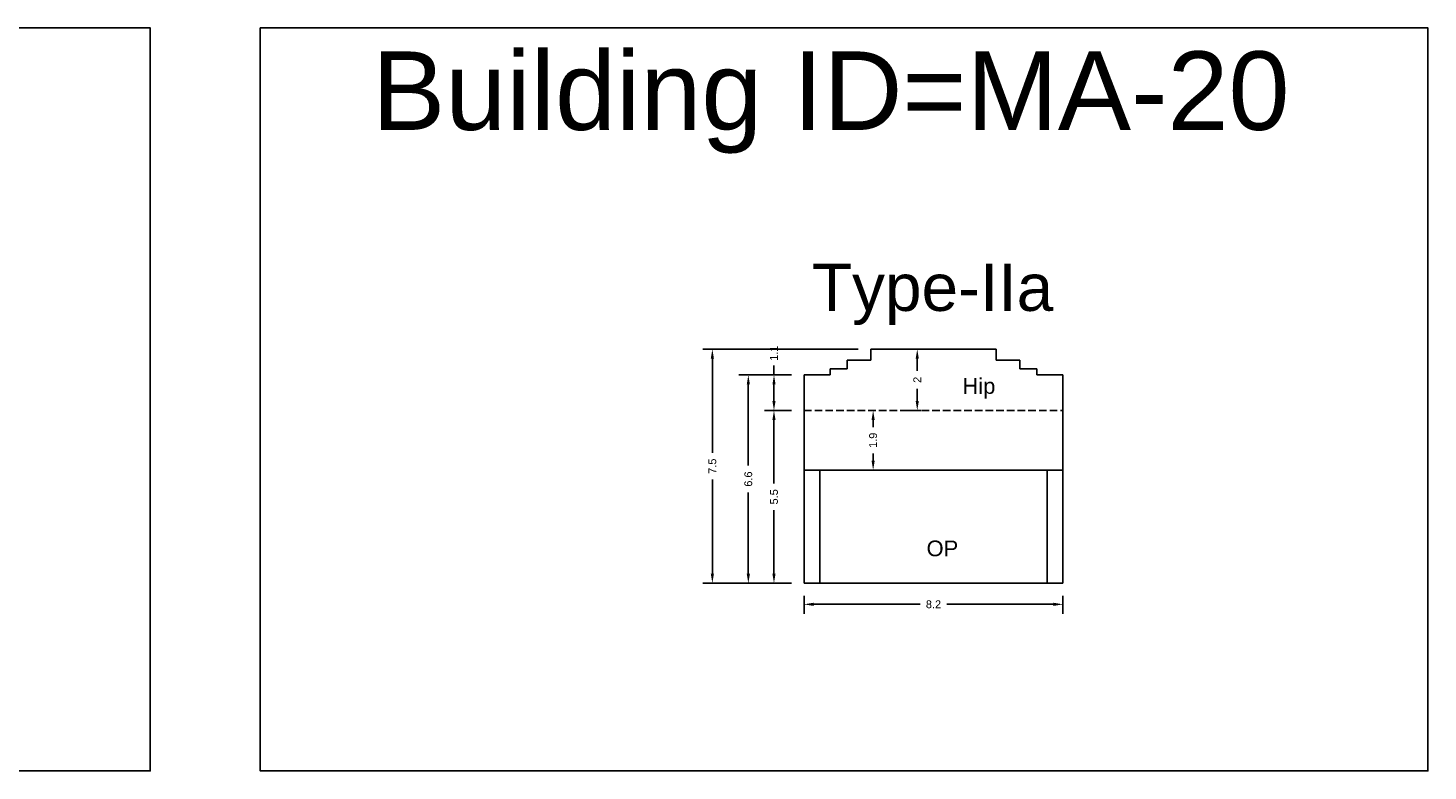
# Model space of a CAD drawing. Header units: metres. Extents: x 3416649 to 3417100, y -6712966 to -6712690.
# Tile 71 of 72: x 3417028 to 3417073, y -6712745 to -6712721. Entities that reach past the tile are written whole.
import ezdxf

# ---------------------------------------------------------------- set-up
doc = ezdxf.new("R2010")
doc.units = ezdxf.units.M
doc.linetypes.add('ACAD_ISO02W100', pattern=[15, 12, -3])
doc.layers.add('Dotted', color=7, linetype='ACAD_ISO02W100', plot=False)
doc.styles.get("Standard").update_dxf_attribs({"font": 'arial.ttf'})
doc.dimstyles.new('ISO-25', dxfattribs={"dimtxt": 0.25, "dimasz": 0.3, "dimexe": 0.3, "dimexo": 0.4, "dimgap": 0.2, "dimtad": 0, "dimdec": 1, "dimdsep": 46, "dimtxsty": 'Standard', "dimcen": 2.5, "dimadec": 0, "dimazin": 0, "dimtfac": 1, "dimtdec": 1, "dimtmove": 0, "dimatfit": 3, "dimfxl": 1, "dimarcsym": 0})

# ---------------------------------------------------------------- blocks, each defined once
blk = doc.blocks.new('*D158')
at = {"color": 0, "lineweight": -2, "transparency": 16777216}
for p, q in [((3417052.65, -6712733.636), (3417051.791, -6712733.636)), ((3417052.091, -6712733.936), (3417052.091, -6712735.958)), ((3417052.091, -6712738.836), (3417052.091, -6712736.815)), ((3417052.65, -6712739.136), (3417051.791, -6712739.136))]:
    blk.add_line(p, q, dxfattribs=at)
at = {"color": 0, "transparency": 16777216}
for points in [[(3417052.041, -6712733.936), (3417052.141, -6712733.936), (3417052.091, -6712733.636)], [(3417052.041, -6712738.836), (3417052.141, -6712738.836), (3417052.091, -6712739.136)]]:
    blk.add_solid(points, dxfattribs=at)
at = {"layer": 'Defpoints', "color": 0, "transparency": 16777216}
for p in [(3417052.091, -6712733.636), (3417053.05, -6712733.636), (3417053.05, -6712739.136)]:
    blk.add_point(p, dxfattribs=at)
at = {"color": 0, "transparency": 16777216, "insert": (3417052.091, -6712736.386), "char_height": 0.25, "attachment_point": 5, "rotation": 90}
blk.add_mtext('5.5', dxfattribs=at)
blk = doc.blocks.new('*D159')
at = {"color": 0, "lineweight": -2, "transparency": 16777216}
for p, q in [((3417053.05, -6712739.536), (3417053.05, -6712740.109)), ((3417061.29, -6712739.536), (3417061.29, -6712740.109)), ((3417053.35, -6712739.809), (3417056.744, -6712739.809)), ((3417060.99, -6712739.809), (3417057.597, -6712739.809))]:
    blk.add_line(p, q, dxfattribs=at)
at = {"color": 0, "transparency": 16777216}
for points in [[(3417053.35, -6712739.759), (3417053.35, -6712739.859), (3417053.05, -6712739.809)], [(3417060.99, -6712739.759), (3417060.99, -6712739.859), (3417061.29, -6712739.809)]]:
    blk.add_solid(points, dxfattribs=at)
at = {"layer": 'Defpoints', "color": 0, "transparency": 16777216}
for p in [(3417053.05, -6712739.136), (3417061.29, -6712739.136), (3417061.29, -6712739.809)]:
    blk.add_point(p, dxfattribs=at)
at = {"color": 0, "transparency": 16777216, "insert": (3417057.17, -6712739.809), "char_height": 0.25, "attachment_point": 5}
blk.add_mtext('8.2', dxfattribs=at)
blk = doc.blocks.new('*D160')
at = {"color": 0, "lineweight": -2, "transparency": 16777216}
for p, q in [((3417052.65, -6712732.506), (3417051.791, -6712732.506)), ((3417052.091, -6712732.506), (3417052.091, -6712732.206)), ((3417052.091, -6712733.336), (3417052.091, -6712732.806)), ((3417052.65, -6712733.636), (3417051.791, -6712733.636))]:
    blk.add_line(p, q, dxfattribs=at)
at = {"color": 0, "transparency": 16777216}
for points in [[(3417052.041, -6712732.806), (3417052.141, -6712732.806), (3417052.091, -6712732.506)], [(3417052.041, -6712733.336), (3417052.141, -6712733.336), (3417052.091, -6712733.636)]]:
    blk.add_solid(points, dxfattribs=at)
at = {"layer": 'Defpoints', "color": 0, "transparency": 16777216}
for p in [(3417052.091, -6712732.506), (3417053.05, -6712732.506), (3417053.05, -6712733.636)]:
    blk.add_point(p, dxfattribs=at)
at = {"color": 0, "transparency": 16777216, "insert": (3417052.091, -6712731.815), "char_height": 0.25, "attachment_point": 5, "rotation": 90}
blk.add_mtext('1.1', dxfattribs=at)
blk = doc.blocks.new('*D161')
at = {"color": 0, "lineweight": -2, "transparency": 16777216}
for p, q in [((3417056.77, -6712731.686), (3417056.353, -6712731.686)), ((3417056.653, -6712731.986), (3417056.653, -6712732.379)), ((3417056.653, -6712733.336), (3417056.653, -6712732.944)), ((3417056.77, -6712733.636), (3417056.353, -6712733.636))]:
    blk.add_line(p, q, dxfattribs=at)
at = {"color": 0, "transparency": 16777216}
for points in [[(3417056.603, -6712731.986), (3417056.703, -6712731.986), (3417056.653, -6712731.686)], [(3417056.603, -6712733.336), (3417056.703, -6712733.336), (3417056.653, -6712733.636)]]:
    blk.add_solid(points, dxfattribs=at)
at = {"layer": 'Defpoints', "color": 0, "transparency": 16777216}
for p in [(3417057.17, -6712731.686), (3417056.653, -6712733.636), (3417057.17, -6712733.636)]:
    blk.add_point(p, dxfattribs=at)
at = {"color": 0, "transparency": 16777216, "insert": (3417056.653, -6712732.661), "char_height": 0.25, "attachment_point": 5, "rotation": 90}
blk.add_mtext('2', dxfattribs=at)
blk = doc.blocks.new('*D162')
at = {"color": 0, "lineweight": -2, "transparency": 16777216}
for p, q in [((3417052.65, -6712732.506), (3417050.974, -6712732.506)), ((3417051.274, -6712732.806), (3417051.274, -6712735.393)), ((3417051.274, -6712738.836), (3417051.274, -6712736.25)), ((3417052.65, -6712739.136), (3417050.974, -6712739.136))]:
    blk.add_line(p, q, dxfattribs=at)
at = {"color": 0, "transparency": 16777216}
for points in [[(3417051.224, -6712732.806), (3417051.324, -6712732.806), (3417051.274, -6712732.506)], [(3417051.224, -6712738.836), (3417051.324, -6712738.836), (3417051.274, -6712739.136)]]:
    blk.add_solid(points, dxfattribs=at)
at = {"layer": 'Defpoints', "color": 0, "transparency": 16777216}
for p in [(3417051.274, -6712732.506), (3417053.05, -6712732.506), (3417053.05, -6712739.136)]:
    blk.add_point(p, dxfattribs=at)
at = {"color": 0, "transparency": 16777216, "insert": (3417051.274, -6712735.821), "char_height": 0.25, "attachment_point": 5, "rotation": 90}
blk.add_mtext('6.6', dxfattribs=at)
blk = doc.blocks.new('*D163')
at = {"color": 0, "lineweight": -2, "transparency": 16777216}
for p, q in [((3417054.77, -6712731.686), (3417049.829, -6712731.686)), ((3417050.129, -6712731.986), (3417050.129, -6712734.984)), ((3417050.129, -6712738.836), (3417050.129, -6712735.839)), ((3417052.65, -6712739.136), (3417049.829, -6712739.136))]:
    blk.add_line(p, q, dxfattribs=at)
at = {"color": 0, "transparency": 16777216}
for points in [[(3417050.079, -6712731.986), (3417050.179, -6712731.986), (3417050.129, -6712731.686)], [(3417050.079, -6712738.836), (3417050.179, -6712738.836), (3417050.129, -6712739.136)]]:
    blk.add_solid(points, dxfattribs=at)
at = {"layer": 'Defpoints', "color": 0, "transparency": 16777216}
for p in [(3417050.129, -6712731.686), (3417055.17, -6712731.686), (3417053.05, -6712739.136)]:
    blk.add_point(p, dxfattribs=at)
at = {"color": 0, "transparency": 16777216, "insert": (3417050.129, -6712735.411), "char_height": 0.25, "attachment_point": 5, "rotation": 90}
blk.add_mtext('7.5', dxfattribs=at)
blk = doc.blocks.new('*D164')
at = {"color": 0, "lineweight": -2, "transparency": 16777216}
for p, q in [((3417054.995, -6712733.636), (3417054.948, -6712733.636)), ((3417055.248, -6712733.936), (3417055.248, -6712734.17)), ((3417055.248, -6712735.236), (3417055.248, -6712735.003)), ((3417054.995, -6712735.536), (3417054.948, -6712735.536))]:
    blk.add_line(p, q, dxfattribs=at)
at = {"color": 0, "transparency": 16777216}
for points in [[(3417055.198, -6712733.936), (3417055.298, -6712733.936), (3417055.248, -6712733.636)], [(3417055.198, -6712735.236), (3417055.298, -6712735.236), (3417055.248, -6712735.536)]]:
    blk.add_solid(points, dxfattribs=at)
at = {"layer": 'Defpoints', "color": 0, "transparency": 16777216}
for p in [(3417055.248, -6712733.636), (3417055.395, -6712733.636), (3417055.395, -6712735.536)]:
    blk.add_point(p, dxfattribs=at)
at = {"color": 0, "transparency": 16777216, "insert": (3417055.248, -6712734.586), "char_height": 0.25, "attachment_point": 5, "rotation": 90}
blk.add_mtext('1.9', dxfattribs=at)

msp = doc.modelspace()

# ---------------------------------------------------------------- linework, layer by layer
for points in [[(3416995.045, -6712721.459), (3417032.23, -6712721.459), (3417032.23, -6712745.115), (3416995.045, -6712745.115)], [(3417035.732, -6712721.459), (3417072.916, -6712721.459), (3417072.916, -6712745.115), (3417035.732, -6712745.115)], [(3417053.55, -6712735.536), (3417060.79, -6712735.536), (3417060.79, -6712739.136), (3417053.55, -6712739.136)]]:
    msp.add_lwpolyline(points, close=True)
for points in [[(3417054.42, -6712732.036), (3417055.17, -6712732.036)], [(3417055.17, -6712732.036), (3417054.42, -6712732.036)], [(3417054.42, -6712732.306), (3417054.42, -6712732.036)], [(3417055.17, -6712731.686), (3417059.17, -6712731.686)], [(3417055.17, -6712732.036), (3417055.17, -6712731.686)], [(3417059.17, -6712732.036), (3417059.17, -6712731.686)], [(3417059.17, -6712732.036), (3417059.92, -6712732.036)], [(3417059.92, -6712732.306), (3417059.92, -6712732.036)], [(3417053.05, -6712732.506), (3417053.05, -6712739.136)], [(3417053.88, -6712732.506), (3417053.05, -6712732.506)], [(3417054.42, -6712732.306), (3417053.88, -6712732.306)], [(3417053.88, -6712732.506), (3417053.88, -6712732.306)], [(3417059.92, -6712732.306), (3417060.46, -6712732.306)], [(3417060.46, -6712732.506), (3417060.46, -6712732.306)], [(3417060.46, -6712732.506), (3417061.29, -6712732.506)], [(3417061.29, -6712732.506), (3417061.29, -6712739.136)], [(3417053.05, -6712735.536), (3417061.29, -6712735.536)], [(3417053.55, -6712735.536), (3417053.55, -6712739.136)], [(3417060.79, -6712735.536), (3417060.79, -6712739.136)], [(3417053.05, -6712739.136), (3417061.29, -6712739.136)]]:
    msp.add_lwpolyline(points)
at = {"layer": 'Dotted', "ltscale": 0.02}
msp.add_lwpolyline([(3417053.05, -6712733.636), (3417061.29, -6712733.636)], dxfattribs=at)

# ---------------------------------------------------------------- texts
at = {"attachment_point": 1}
for s, width, heights, insert, char_height in [('Building ID=MA-20', 67.86454, [0.517], (3417039.295, -6712722.204), 2.5), ('Type-IIa ', 9.99112, [0.517], (3417053.297, -6712728.966), 1.5), ('Hip', 1.17554, [0], (3417058.092, -6712732.608), 0.5), ('OP', 1.17554, [0], (3417056.95, -6712737.778), 0.5)]:
    msp.add_mtext_dynamic_manual_height_columns(s, width=width, gutter_width=12.5, heights=heights, dxfattribs=dict(at, insert=insert, char_height=char_height))

# ---------------------------------------------------------------- dimensions: what is measured, and where the dimension line sits
for base, p1, p2, picture, middle in [((3417052.091, -6712732.506), (3417053.05, -6712733.636), (3417053.05, -6712732.506), '*D160', (3417052.091, -6712731.815)), ((3417050.128618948, -6712731.686489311), (3417053.050172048, -6712739.136489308), (3417055.170172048, -6712731.686489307), '*D163', (3417050.128618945, -6712735.41148931)), ((3417056.652515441, -6712733.636489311), (3417057.170172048, -6712731.686489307), (3417057.170172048, -6712733.636489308), '*D161', (3417056.652515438, -6712732.66148931)), ((3417051.274, -6712732.506), (3417053.05, -6712739.136), (3417053.05, -6712732.506), '*D162', (3417051.274, -6712735.821)), ((3417052.091, -6712733.636), (3417053.05, -6712739.136), (3417053.05, -6712733.636), '*D158', (3417052.091, -6712736.386)), ((3417055.248, -6712733.636), (3417055.395, -6712735.536), (3417055.395, -6712733.636), '*D164', (3417055.248, -6712734.586))]:
    dim = msp.add_linear_dim(base=base, p1=p1, p2=p2, angle=90, dimstyle='ISO-25')
    dim.commit()
    dim.dimension.update_dxf_attribs({"geometry": picture, "text_midpoint": middle})
dim = msp.add_linear_dim(base=(3417061.29, -6712739.809), p1=(3417053.05, -6712739.136), p2=(3417061.29, -6712739.136), dimstyle='ISO-25')
dim.commit()
dim.dimension.update_dxf_attribs({"geometry": '*D159', "text_midpoint": (3417057.17, -6712739.809)})

doc.saveas('drawing.dxf')
